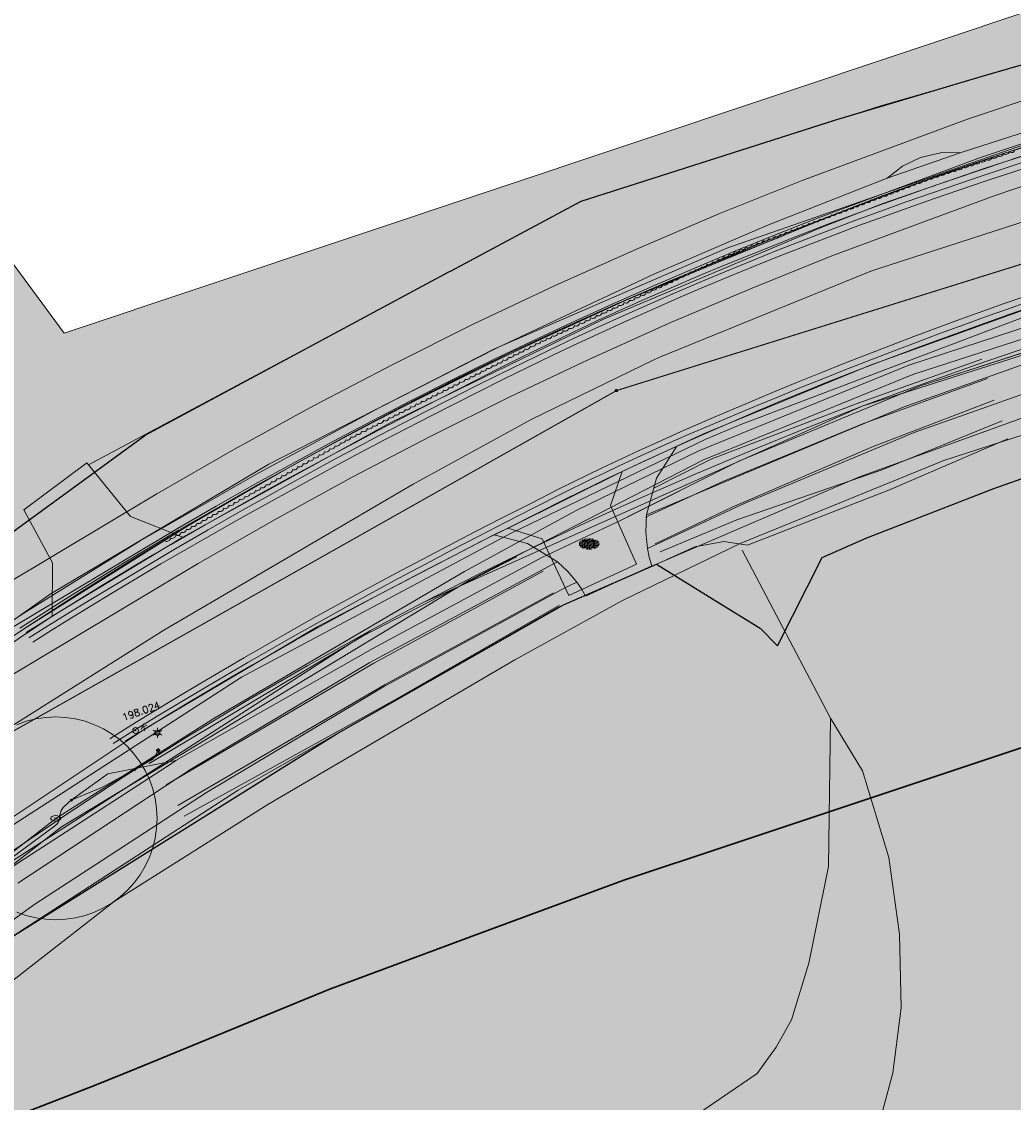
# Model space of a CAD drawing. Header units: metres. Extents: x 190798 to 192239, y 307689 to 310000.
# Tile 26 of 107: x 191159 to 191208, y 309446 to 309499. Entities that reach past the tile are written whole.
import ezdxf
from ezdxf.enums import TextEntityAlignment as Align
from ezdxf.lldxf.tags import DXFTag

# ---------------------------------------------------------------- set-up
doc = ezdxf.new("R2010")
doc.units = ezdxf.units.M
doc.linetypes.add('1-200 DASHDOT', pattern=[2.54, 1.27, -0.635, 0, -0.635])
for name, color, linetype, lineweight in [('B-WE-KL-BUISLEIDING GEVAARLIJKE INHOUD-G', 20, 'Continuous', 30), ('B-WE-KL-DATA-G', 90, 'KL-DATA-N', 5), ('B-WE-KL-ET_LS-G', 190, 'KL-LS-N', 5), ('B-WE-KL-ET_MS-G', 130, 'KL-MS-N', 5), ('B-WE-KL-GAS_HD-G', 30, 'KL-GAS-HD-N', 5), ('B-WE-KL-WATER-G', 170, 'KL-WATER-N', 5), ('PH-BEST-KANTVERHARDING', 253, 'Continuous', 9), ('PH-BEST-RIO-HANDHAVEN', 253, '1-200 DASHDOT', 9), ('PH-INM-HOOGTE-KOLK', 252, 'Continuous', 18), ('PH-INM-KANTLAAG', 252, 'Continuous', 18), ('PH-INM-KOLKEN', 252, 'Continuous', 18), ('PH-INM-KRUIN', 252, 'Continuous', 18), ('PH-INM-LICHTMAST', 252, 'Continuous', 18), ('PH-INM-MOLGOOT', 252, 'Continuous', 18), ('PH-INM-OPRIT', 252, 'Continuous', 18), ('PH-INM-SBS', 252, 'Continuous', 18), ('PH-INM-STRUIK-GRENS', 252, 'Continuous', 18), ('PH-INM-VLAKVERDICHTINGSLIJN', 252, 'Continuous', 18)]:
    doc.layers.add(name, color=color, linetype=linetype, lineweight=lineweight)
doc.layers.add('B-WE-OG-INFO_EIS VOORZORGSMAATREGEL-V', color=7, linetype='Continuous', lineweight=18, true_color=0xfa194b, transparency=0.8)
doc.layers.add('B-WE-OG-INFO_EIS VOORZORGSMAATREGEL_ENEXIS NETBEHEER BV-V', color=7, linetype='Continuous', lineweight=18, true_color=0xfa194b, transparency=0.8)
doc.layers.add('B-WE-OG-INFO_EIS VOORZORGSMAATREGEL_ENEXIS NETBEHEER BV-GV', color=7, linetype='Continuous', lineweight=18, true_color=0xfa194b)
for name, color, linetype in [('PH-BEST-KADASTRALE-GRENS', 150, 'KG-KADASTRAAL-SO'), ('PH-BEST-KL-BUISLEIDING GEVAARLIJKE INHOUD-G1', 30, '1-500 GASUNIE'), ('PH-BEST-KL-LAAGSPANNING-ENEXIS', 12, '1-200 LAAGSPANNING'), ('PH-BEST-KL-RI-VRIJVERVAL_GEMEENTE', 8, '1-200 DASHDOT'), ('PH-BEST-KL-WATER-WML', 12, '1-200 WML')]:
    doc.layers.add(name, color=color, linetype=linetype)
doc.styles.add('NLCS-ISO', font='NLCS-ISO.ttf')
doc.styles.add('ROMANS', font='romans.shx')
doc.styles.get("Standard").update_dxf_attribs({"font": 'arial.ttf'})
doc.linetypes.add('1-200 LAAGSPANNING', pattern='A,1.5,-0.6,["LS",ROMANS,S=0.24,R=0,X=-0.45,Y=-0.12],-0.05', length=2.15)
doc.linetypes.add('1-200 WML', pattern='A,1.5,-0.6,["WML",ROMANS,S=0.24,R=0,X=-0.5,Y=-0.12],-0.3', length=2.4)
doc.linetypes.add('1-500 GASUNIE', pattern='A,3.75,-1.5,["GASUNIE",ROMANS,S=0.6,R=0,X=-1.25,Y=-0.3],-2.75', length=8)
tags = doc.linetypes.add('KG-KADASTRAAL-SO', pattern='A,5.5,-2,["K",Standard,S=1.8,R=0,X=0,Y=-0.9],-2,5.5,-2,[5,NLCS.SHX,S=0.75,R=0,X=0,Y=0],-2', length=19).pattern_tags.tags
tags[6] = DXFTag(74, 10)
tags = doc.linetypes.add('KL-DATA-N', pattern='A,4,-1,[101,NLCS.SHX,S=0.5,R=0,X=0,Y=0],-1,4,-1,["D",Standard,S=1,R=0,X=-0.25,Y=-0.5],-1.5', length=12.5).pattern_tags.tags
tags[18] = DXFTag(74, 10)
tags = doc.linetypes.add('KL-GAS-HD-N', pattern='A,4,-1,[69,NLCS.SHX,S=0.5,R=0,X=0,Y=0],-1,4,-1,["H",Standard,S=1,R=0,X=0,Y=-0.5],-2', length=13).pattern_tags.tags
tags[18] = DXFTag(74, 10)
tags = doc.linetypes.add('KL-LS-N', pattern='A,4,-1,[103,NLCS.SHX,S=0.75,R=0,X=0,Y=0],-1,4,-1,["L",Standard,S=1,R=0,X=0,Y=-0.5],-2', length=13).pattern_tags.tags
tags[18] = DXFTag(74, 10)
tags = doc.linetypes.add('KL-MS-N', pattern='A,4,-1,[103,NLCS.SHX,S=0.75,R=0,X=0,Y=0],-1,4,-1,["M",Standard,S=1,R=0,X=0,Y=-0.5],-2', length=13).pattern_tags.tags
tags[18] = DXFTag(74, 10)
doc.linetypes.add('KL-WATER-N', pattern='A,7,-0.5,[168,NLCS.SHX,S=0.75,R=0,X=0.75,Y=0],-2', length=9.5)

# ---------------------------------------------------------------- blocks, each defined once
blk = doc.blocks.new('Klinkerverharding-SVH-BSS_DIKFORMAAT_ELLEBOOG-SO')
for p, q in [((-0.468, 0.114), (-0.468, -0.062)), ((-0.468, 0.001), (-0.219, 0.001)), ((-0.406, 0.172), (-0.406, 0.001)), ((-0.406, 0.063), (-0.157, 0.063)), ((-0.344, 0.208), (-0.344, 0.063)), ((-0.344, 0.125), (-0.095, 0.125)), ((-0.281, 0.234), (-0.281, 0.125)), ((-0.281, 0.187), (-0.033, 0.187)), ((-0.281, 0.001), (-0.281, -0.21)), ((-0.219, 0.253), (-0.219, 0.187)), ((-0.219, 0.249), (0.03, 0.249)), ((-0.219, 0.063), (-0.219, -0.186)), ((-0.157, 0.266), (-0.157, 0.249)), ((-0.157, 0.125), (-0.157, -0.124)), ((-0.095, 0.187), (-0.095, -0.062)), ((-0.095, 0.001), (0.154, 0.001)), ((-0.033, 0.249), (-0.033, 0.001)), ((-0.033, 0.063), (0.216, 0.063)), ((0.03, 0.279), (0.03, 0.063)), ((0.03, 0.125), (0.278, 0.125)), ((0.092, 0.276), (0.092, 0.125)), ((0.092, 0.187), (0.341, 0.187)), ((0.092, 0.001), (0.092, -0.248)), ((0.154, 0.268), (0.154, 0.187)), ((0.154, 0.249), (0.24, 0.249)), ((0.154, 0.063), (0.154, -0.186)), ((0.216, 0.255), (0.216, 0.249)), ((0.216, 0.125), (0.216, -0.124)), ((0.278, 0.187), (0.278, -0.062)), ((0.278, 0.001), (0.513, 0.001)), ((0.341, 0.213), (0.341, 0.001)), ((0.341, 0.063), (0.504, 0.063)), ((0.403, 0.179), (0.403, 0.063)), ((0.403, 0.125), (0.466, 0.125)), ((0.465, 0.126), (0.465, 0.125)), ((0.465, 0.001), (0.465, -0.102)), ((-0.487, -0.062), (-0.281, -0.062)), ((-0.436, -0.124), (-0.344, -0.124)), ((-0.406, -0.124), (-0.406, -0.148)), ((-0.344, -0.062), (-0.344, -0.184)), ((-0.281, -0.186), (-0.033, -0.186)), ((-0.219, -0.124), (0.03, -0.124)), ((-0.157, -0.062), (0.092, -0.062)), ((-0.12, -0.248), (-0.095, -0.248)), ((-0.095, -0.186), (-0.095, -0.251)), ((-0.033, -0.124), (-0.033, -0.255)), ((0.03, -0.062), (0.03, -0.256)), ((0.03, -0.248), (0.127, -0.248)), ((0.092, -0.186), (0.341, -0.186)), ((0.154, -0.124), (0.403, -0.124)), ((0.216, -0.062), (0.465, -0.062)), ((0.278, -0.186), (0.278, -0.214)), ((0.341, -0.124), (0.341, -0.189)), ((0.403, -0.062), (0.403, -0.155))]:
    blk.add_line(p, q)
blk = doc.blocks.new('Lichtmast-B-SIE-WEG_LICHTMAST-SO')
for p, q in [((-0.22, 0.12), (-0.43, 0.25)), ((-0.23, 0.1), (0.23, 0.1)), ((0, 0.25), (0, 0.5)), ((0.22, 0.12), (0.43, 0.25)), ((-0.22, -0.12), (-0.43, -0.25)), ((-0.23, -0.1), (0.23, -0.1)), ((0, -0.25), (0, -0.5)), ((0.22, -0.12), (0.43, -0.25))]:
    blk.add_line(p, q)
blk.add_circle((0, 0), 0.25)
blk = doc.blocks.new('*U40')
blk.add_circle((0, 0), 0.142)
at = {"ltscale": 0.05, "style": 'ROMANS'}
blk.add_text('K', height=0.3, dxfattribs=at).set_placement((0.18, 0.152))
blk = doc.blocks.new('SKL-WTB_HULP_OVERIG-SO')
at = {"color": 0, "linetype": 'ByBlock', "lineweight": 18}
for points in [[(-0.14, 0.14), (0.14, -0.14)], [(0.14, 0.14), (-0.14, -0.14)]]:
    blk.add_lwpolyline(points, dxfattribs=at)
at = {"color": 0, "linetype": 'ByBlock', "lineweight": 18, "style": 'NLCS-ISO', "flags": 1}
for tag, p in [('TYPE', (1.5, 0)), ('OMSCHRIJVING', (1.5, -3)), ('LABEL', (1.5, -1.5))]:
    blk.add_attdef(tag, p, '', height=1, dxfattribs=at)
blk = doc.blocks.new('SRI-HULP_MANGAT-SO')
at = {"linetype": 'ByBlock', "lineweight": 18}
h = blk.add_hatch(color=0, dxfattribs=at)
h.dxf.hatch_style = 1
edge = h.paths.add_edge_path()
edge.add_arc((0.38, 0), 0.0646, -90, 90, ccw=False)
edge.add_line((0.38, -0.06), (-0.38, -0.06))
edge.add_arc((-0.38, 0), 0.0646, 90, 270, ccw=False)
edge.add_line((-0.38, 0.06), (0.38, 0.06))
at = {"color": 0, "linetype": 'ByBlock', "lineweight": 18}
blk.add_lwpolyline([(0.38, 0.06, -1), (0.38, -0.06), (-0.38, -0.06, -1), (-0.38, 0.06)], format="xyb", close=True, dxfattribs=at)
blk.add_ellipse((0, 0), major_axis=(-0.75, 0), ratio=0.666667, dxfattribs=at)
at = {"color": 0, "linetype": 'ByBlock', "lineweight": 18, "style": 'NLCS-ISO', "flags": 1}
for tag, p in [('TYPE', (1.75, 0)), ('OMSCHRIJVING', (1.75, -3)), ('LABEL', (1.75, -1.5))]:
    blk.add_attdef(tag, p, '', height=1, dxfattribs=at)
blk = doc.blocks.new('SKL-WTB_HULP_MOF-SO')
at = {"linetype": 'ByBlock', "lineweight": 18}
h = blk.add_hatch(color=0, dxfattribs=at)
h.dxf.hatch_style = 1
h.paths.add_polyline_path([(-0.5625, 0, 1), (0.5625, 0, 1)])
at = {"color": 0, "linetype": 'ByBlock', "lineweight": 18}
blk.add_circle((0, 0), 0.5625, dxfattribs=at)
at = {"color": 0, "linetype": 'ByBlock', "lineweight": 18, "style": 'NLCS-ISO', "flags": 1}
for tag, p in [('TYPE', (1.5, 0)), ('OMSCHRIJVING', (1.5, -3)), ('LABEL', (1.5, -1.5))]:
    blk.add_attdef(tag, p, '', height=1, dxfattribs=at)
blk = doc.blocks.new('SIE-MEUBILAIR_PAAL_LICHTMAST-SO')
for points in [[(-0.62, 0), (-1, 0)], [(-0.71, 0.71), (-0.44, 0.44)], [(0, 1), (0, 0.62)], [(0.44, 0.44), (0.71, 0.71)], [(1, 0), (0.62, 0)], [(-0.71, -0.71), (-0.44, -0.44)], [(0, -0.62), (0, -1)], [(0.44, -0.44), (0.71, -0.71)]]:
    blk.add_lwpolyline(points)
blk.add_circle((0, 0), 0.5)
blk = doc.blocks.new('SKL-WATER_BRANDKRAAN_BRANDPUT-SO')
at = {"color": 0, "linetype": 'ByBlock', "lineweight": 18}
blk.add_ellipse((0, 0), major_axis=(2.5, 0), ratio=0.54, dxfattribs=at)
at = {"color": 0, "linetype": 'ByBlock', "lineweight": 18, "style": 'NLCS-ISO'}
blk.add_text('bk', height=1.5, dxfattribs=at).set_placement((0.16, 0), align=Align.MIDDLE_CENTER)

msp = doc.modelspace()

# ---------------------------------------------------------------- hatches: boundary and pattern name
at = {"layer": 'B-WE-OG-INFO_EIS VOORZORGSMAATREGEL-V'}
for points in [[(191152.667, 309463.71), (191152.915, 309463.755), (191153.157, 309463.831), (191153.388, 309463.938), (191157.648, 309466.816), (191167.595, 309472.759), (191171.367, 309474.925), (191175.181, 309477.016), (191179.032, 309479.03), (191182.921, 309480.966), (191186.848, 309482.825), (191190.814, 309484.607), (191194.814, 309486.31), (191198.836, 309487.929), (191206.822, 309490.886), (191210.026, 309491.967), (191213.265, 309493), (191216.513, 309493.976), (191219.782, 309494.899), (191223.063, 309495.767), (191226.363, 309496.58), (191229.669, 309497.337), (191232.989, 309498.039), (191252.317, 309501.771), (191252.63, 309501.852), (191252.865, 309501.949), (191253.085, 309502.074), (191253.286, 309502.225), (191253.468, 309502.402), (191253.625, 309502.599), (191253.757, 309502.816), (191253.86, 309503.046), (191253.933, 309503.289), (191253.975, 309503.537), (191253.986, 309503.79), (191253.964, 309504.043), (191253.91, 309504.29), (191253.827, 309504.527), (191253.713, 309504.753), (191253.572, 309504.964), (191253.406, 309505.154), (191253.217, 309505.321), (191253.007, 309505.465), (191252.783, 309505.579), (191252.545, 309505.665), (191252.298, 309505.72), (191252.045, 309505.744), (191251.792, 309505.736), (191232.216, 309501.964), (191228.794, 309501.24), (191225.419, 309500.468), (191222.09, 309499.647), (191218.743, 309498.762), (191215.411, 309497.821), (191212.095, 309496.825), (191208.796, 309495.774), (191205.516, 309494.667), (191197.369, 309491.65), (191193.264, 309489.997), (191189.193, 309488.264), (191185.192, 309486.466), (191181.157, 309484.556), (191177.195, 309482.583), (191173.274, 309480.533), (191169.393, 309478.405), (191165.56, 309476.203), (191155.549, 309470.222), (191153.384, 309468.769), (191151.307, 309467.347), (191151.108, 309467.191), (191150.931, 309467.013), (191150.776, 309466.811), (191150.649, 309466.593), (191150.55, 309466.36), (191150.482, 309466.118), (191150.444, 309465.866), (191150.439, 309465.614), (191150.465, 309465.363), (191150.523, 309465.116), (191150.611, 309464.88), (191150.73, 309464.656), (191150.874, 309464.449), (191151.044, 309464.262), (191151.237, 309464.097), (191151.449, 309463.958), (191151.675, 309463.848), (191151.914, 309463.767), (191152.162, 309463.716), (191152.415, 309463.697)], [(191142.71, 309439.246), (191138.15, 309448.482), (191147.245, 309456.153), (191157.504, 309464.146), (191157.905, 309464.428), (191165.898, 309469.473), (191178.198, 309476.684), (191184.038, 309479.88), (191190.091, 309482.821), (191190.39, 309482.954), (191200.743, 309487.172), (191201.089, 309487.299), (191218.899, 309493.063), (191226.172, 309495.038), (191226.545, 309495.124), (191259.016, 309501.292), (191259.538, 309501.363), (191260.17, 309501.375), (191260.797, 309501.308), (191261.413, 309501.161), (191262.005, 309500.938), (191262.562, 309500.643), (191263.079, 309500.279), (191263.546, 309499.853), (191263.957, 309499.37), (191264.302, 309498.84), (191264.577, 309498.273), (191264.779, 309497.672), (191264.903, 309497.054), (191264.949, 309496.423), (191264.914, 309495.792), (191264.8, 309495.169), (191264.609, 309494.567), (191264.343, 309493.993), (191264.006, 309493.458), (191263.605, 309492.97), (191263.147, 309492.536), (191262.635, 309492.163), (191262.083, 309491.858), (191261.495, 309491.625), (191260.882, 309491.468), (191228.599, 309485.335), (191221.862, 309483.511), (191204.344, 309477.842), (191194.314, 309473.755), (191188.518, 309470.94), (191183.197, 309468.023), (191171.029, 309460.889), (191163.453, 309456.105), (191153.618, 309448.446)], [(191165.576, 309460.201), (191165.552, 309460.691), (191165.48, 309461.176), (191165.361, 309461.652), (191165.195, 309462.114), (191164.986, 309462.558), (191164.733, 309462.979), (191164.441, 309463.373), (191164.112, 309463.737), (191163.748, 309464.066), (191163.354, 309464.358), (191162.933, 309464.611), (191162.489, 309464.82), (191162.027, 309464.986), (191161.551, 309465.105), (191161.066, 309465.177), (191160.576, 309465.201), (191160.086, 309465.177), (191159.601, 309465.105), (191159.125, 309464.986), (191158.663, 309464.82), (191158.219, 309464.611), (191157.798, 309464.358), (191157.404, 309464.066), (191157.04, 309463.737), (191156.711, 309463.373), (191156.419, 309462.979), (191156.166, 309462.558), (191155.957, 309462.114), (191155.791, 309461.652), (191155.672, 309461.176), (191155.6, 309460.691), (191155.576, 309460.201), (191155.6, 309459.711), (191155.672, 309459.226), (191155.791, 309458.75), (191155.957, 309458.288), (191156.166, 309457.844), (191156.419, 309457.423), (191156.711, 309457.029), (191157.04, 309456.665), (191157.404, 309456.336), (191157.798, 309456.044), (191158.219, 309455.791), (191158.663, 309455.582), (191159.125, 309455.416), (191159.601, 309455.297), (191160.086, 309455.225), (191160.576, 309455.201), (191161.066, 309455.225), (191161.551, 309455.297), (191162.027, 309455.416), (191162.489, 309455.582), (191162.933, 309455.791), (191163.354, 309456.044), (191163.748, 309456.336), (191164.112, 309456.665), (191164.441, 309457.029), (191164.733, 309457.423), (191164.986, 309457.844), (191165.195, 309458.288), (191165.361, 309458.75), (191165.48, 309459.226), (191165.552, 309459.711)]]:
    msp.add_hatch(color=256, dxfattribs=at).paths.add_polyline_path(points)
at = {"layer": 'B-WE-OG-INFO_EIS VOORZORGSMAATREGEL_ENEXIS NETBEHEER BV-V'}
msp.add_hatch(color=256, dxfattribs=at).paths.add_polyline_path([(191175.538, 309414.261), (191145.024, 309434.561), (191100.049, 309525.636), (191104.155, 309527.635), (191115.358, 309526.7), (191129.667, 309520.958), (191140.014, 309512.607), (191160.996, 309484.121), (191286.375, 309526.029), (191474.941, 309572.474), (191529.243, 309514.435), (191304.975, 309458.542)])

# ---------------------------------------------------------------- linework, layer by layer
at = {"layer": 'B-WE-KL-BUISLEIDING GEVAARLIJKE INHOUD-G', "ltscale": 0.2, "flags": 128}
msp.add_lwpolyline([(191156.424, 309444.676), (191162.493, 309447.026), (191164.641, 309447.909), (191168.241, 309449.388), (191174.033, 309451.769), (191181.418, 309454.505), (191188.57, 309457.155), (191193.715, 309458.865), (191207.032, 309463.293), (191220.044, 309467.618), (191233.064, 309471.947), (191245.941, 309476.228), (191259.12, 309480.609), (191266.669, 309483.119), (191271.999, 309484.843)], dxfattribs=at)
at = {"layer": 'B-WE-KL-DATA-G', "ltscale": 0.2}
for points in [[(191140.658, 309443.403), (191150.775, 309451.935), (191160.854, 309459.786), (191180.974, 309471.937), (191192.497, 309477.875), (191202.818, 309482.079), (191220.593, 309487.83), (191227.609, 309489.729), (191258.349, 309495.594), (191304.047, 309503.494), (191335.552, 309509.876), (191335.67, 309509.798)], [(191275.812, 309508.637), (191267.056, 309507.455), (191258.666, 309505.828), (191249.361, 309503.556), (191236.379, 309501.066), (191224.648, 309498.471), (191219.272, 309497.14), (191214.234, 309495.787), (191209.54, 309494.416), (191205.197, 309493.029), (191204.18, 309493.005), (191203.205, 309492.776), (191202.317, 309492.352), (191201.557, 309491.754), (191195.708, 309489.456), (191190.054, 309487.021), (191182.372, 309483.409), (191176.515, 309480.432), (191170.584, 309477.231), (191164.745, 309473.879), (191159.001, 309470.322), (191153.295, 309466.524)], [(191263.053, 309505.994), (191255.654, 309504.696), (191251.599, 309503.985), (191233.342, 309500.416), (191231.521, 309500), (191212.376, 309494.834), (191193.649, 309488.316), (191182.195, 309483.348), (191171.081, 309477.662), (191160.35, 309471.281), (191147.884, 309462.482), (191135.856, 309453.091)], [(191258.666, 309505.828), (191249.361, 309503.556), (191236.379, 309501.066), (191224.648, 309498.471), (191219.272, 309497.14), (191214.234, 309495.787), (191209.54, 309494.416), (191205.197, 309493.029)], [(191153.686, 309465.958), (191159.031, 309469.568), (191167.035, 309474.583), (191172.358, 309477.658), (191177.667, 309480.515), (191182.959, 309483.153), (191188.23, 309485.57), (191198.599, 309489.829), (191202.679, 309491.388), (191207.142, 309492.926), (191213.691, 309494.947), (191219.048, 309496.439), (191226.785, 309498.397), (191233.031, 309499.841), (191241.949, 309501.733), (191249.077, 309503.128), (191260.901, 309505.291)], [(191156.359, 309467.789), (191159.031, 309469.568), (191161.701, 309471.293), (191164.369, 309472.965), (191167.035, 309474.583), (191169.698, 309476.148), (191172.358, 309477.658), (191175.014, 309479.114), (191177.667, 309480.515), (191180.315, 309481.861), (191182.959, 309483.153), (191185.597, 309484.389), (191188.23, 309485.57), (191190.858, 309486.696), (191193.479, 309487.766), (191196.094, 309488.78), (191197.325, 309489.306), (191198.599, 309489.829), (191199.916, 309490.351), (191201.276, 309490.87), (191202.679, 309491.388), (191204.124, 309491.903), (191205.612, 309492.415), (191207.142, 309492.926), (191208.716, 309493.435)], [(191239.082, 309492.996), (191237.888, 309492.795), (191226.34, 309490.376), (191214.999, 309487.123), (191209.281, 309485.294), (191194.338, 309479.625), (191192.624, 309478.887), (191182.998, 309474.242), (191169.739, 309467.167), (191157.112, 309459.019), (191155.29, 309457.656), (191144.965, 309449.409), (191139.893, 309444.927)], [(191205.197, 309493.029), (191204.18, 309493.005), (191203.205, 309492.776), (191202.317, 309492.352), (191201.557, 309491.754)], [(191201.557, 309491.754), (191205.197, 309493.029)], [(191153.295, 309466.524), (191159.001, 309470.322), (191164.745, 309473.879), (191170.584, 309477.231), (191176.515, 309480.432), (191182.372, 309483.409), (191190.054, 309487.021), (191195.708, 309489.456), (191201.557, 309491.754)]]:
    msp.add_lwpolyline(points, dxfattribs=at)
at = {"layer": 'B-WE-KL-ET_LS-G', "ltscale": 0.2}
for points in [[(191161.344, 309461.1), (191163.142, 309462.403), (191166.491, 309463.052), (191176.205, 309468.576), (191184.53, 309473.061), (191188.443, 309474.907), (191194.239, 309477.812), (191203.2, 309481.531), (191210.681, 309483.946), (191214.692, 309485.21), (191227.613, 309488.823), (191239.333, 309491.279), (191261.123, 309495.314), (191274.161, 309497.964), (191274.662, 309498.217), (191276.25, 309499.984)], [(191140.558, 309443.605), (191140.986, 309443.972), (191149.579, 309451.163), (191158.486, 309457.852), (191166.31, 309462.93), (191166.491, 309463.052), (191176.205, 309468.576), (191184.53, 309473.061), (191188.443, 309474.907), (191194.239, 309477.812), (191203.2, 309481.531), (191210.681, 309483.946), (191214.692, 309485.21), (191227.613, 309488.823), (191239.333, 309491.279), (191261.123, 309495.314), (191274.161, 309497.964)], [(191189.061, 309475.217), (191194.239, 309477.812), (191203.2, 309481.531), (191210.145, 309483.773)], [(191184.53, 309473.061), (191188.443, 309474.907), (191189.061, 309475.217)], [(191184.53, 309473.061), (191188.443, 309474.907), (191189.061, 309475.217)], [(191184.53, 309473.061), (191188.443, 309474.907), (191189.061, 309475.217)], [(191184.53, 309473.061), (191188.443, 309474.907), (191189.061, 309475.217)], [(191166.491, 309463.052), (191176.205, 309468.576), (191184.53, 309473.061)], [(191164.45, 309462.6), (191165.373, 309463.121), (191165.627, 309463.548)], [(191140.558, 309443.605), (191140.986, 309443.972), (191149.579, 309451.163), (191158.486, 309457.852), (191166.31, 309462.93), (191166.491, 309463.052)], [(191161.344, 309461.1), (191163.142, 309462.403), (191166.491, 309463.052)], [(191161.344, 309461.1), (191162.875, 309461.741), (191164.45, 309462.6)], [(191140.312, 309444.104), (191150.882, 309452.718), (191160.517, 309459.816), (191160.641, 309459.935), (191160.726, 309460.061), (191160.763, 309460.21), (191160.77, 309460.277), (191160.806, 309460.493), (191160.904, 309460.681), (191160.951, 309460.732), (191161.205, 309460.976), (191161.344, 309461.1)], [(191140.312, 309444.104), (191150.882, 309452.718), (191160.517, 309459.816), (191160.641, 309459.935), (191160.726, 309460.061), (191160.763, 309460.21), (191160.77, 309460.277), (191160.806, 309460.493), (191160.843, 309460.594), (191160.904, 309460.681), (191160.951, 309460.732), (191161.205, 309460.976), (191161.344, 309461.1)]]:
    msp.add_lwpolyline(points, dxfattribs=at)
at = {"layer": 'B-WE-KL-ET_MS-G', "ltscale": 0.2}
for points in [[(191158.811, 309469.57), (191161.395, 309471.219), (191164.004, 309472.83), (191166.636, 309474.402), (191168.576, 309475.531), (191170.528, 309476.639), (191172.491, 309477.728), (191174.465, 309478.795), (191176.451, 309479.843), (191178.447, 309480.869), (191180.453, 309481.875), (191182.47, 309482.86), (191184.497, 309483.824), (191186.534, 309484.767), (191188.581, 309485.689), (191190.637, 309486.59), (191192.702, 309487.469), (191194.776, 309488.327), (191196.859, 309489.163), (191198.951, 309489.977), (191201.051, 309490.77), (191203.159, 309491.541), (191205.275, 309492.29), (191207.399, 309493.017), (191209.53, 309493.722)], [(191158.811, 309469.57), (191161.395, 309471.219), (191164.004, 309472.83), (191166.636, 309474.402), (191168.576, 309475.531), (191170.528, 309476.639), (191172.491, 309477.728), (191174.465, 309478.795), (191176.451, 309479.843), (191178.447, 309480.869), (191180.453, 309481.875), (191182.47, 309482.86), (191184.497, 309483.824), (191186.534, 309484.767), (191188.581, 309485.689), (191190.637, 309486.59), (191192.702, 309487.469), (191194.776, 309488.327), (191196.859, 309489.163), (191198.951, 309489.977), (191201.051, 309490.77), (191203.159, 309491.541), (191205.275, 309492.29), (191207.399, 309493.017), (191209.53, 309493.722)], [(191140.446, 309443.831), (191152.256, 309454.128), (191176.094, 309469.463), (191177.401, 309470.169), (191178.714, 309470.865), (191200.329, 309480.513), (191222.882, 309487.702)], [(191158.002, 309458.284), (191160.931, 309460.283), (191163.896, 309462.229), (191166.896, 309464.12), (191169.929, 309465.957), (191172.996, 309467.738), (191176.094, 309469.463), (191177.401, 309470.169), (191178.714, 309470.865), (191181.355, 309472.202), (191184.015, 309473.501), (191186.693, 309474.764), (191189.388, 309475.989), (191192.099, 309477.177), (191194.827, 309478.327), (191197.571, 309479.439), (191200.329, 309480.513), (191203.103, 309481.548), (191205.89, 309482.545), (191208.692, 309483.502)]]:
    msp.add_lwpolyline(points, dxfattribs=at)
at = {"layer": 'B-WE-KL-GAS_HD-G', "ltscale": 0.2}
msp.add_lwpolyline([(191156.575, 309468.505), (191166.586, 309474.486), (191168.482, 309475.588), (191170.389, 309476.67), (191172.307, 309477.734), (191174.235, 309478.779), (191176.173, 309479.804), (191178.122, 309480.811), (191180.08, 309481.798), (191182.048, 309482.765), (191184.025, 309483.713), (191186.012, 309484.642), (191188.008, 309485.55), (191190.012, 309486.439), (191192.026, 309487.308), (191194.047, 309488.157), (191196.078, 309488.986), (191198.116, 309489.795), (191206.155, 309492.772), (191209.404, 309493.868)], dxfattribs=at)
at = {"layer": 'B-WE-KL-WATER-G', "ltscale": 0.2}
msp.add_lwpolyline([(191140.43, 309443.864), (191150.468, 309452.33), (191153.426, 309454.633), (191155.053, 309455.9), (191159.541, 309459.394), (191160.576, 309460.201), (191168.427, 309465.16), (191180.727, 309472.371), (191186.223, 309475.383), (191192.276, 309478.324), (191202.629, 309482.542), (191212.164, 309485.661), (191220.439, 309488.306), (191227.478, 309490.212), (191255.8, 309495.616), (191259.163, 309496.23), (191259.949, 309496.38)], dxfattribs=at)
at = {"layer": 'B-WE-OG-INFO_EIS VOORZORGSMAATREGEL_ENEXIS NETBEHEER BV-GV', "flags": 128}
msp.add_lwpolyline([(191175.538, 309414.261), (191145.024, 309434.561), (191100.049, 309525.636), (191104.155, 309527.635), (191115.358, 309526.7), (191129.667, 309520.958), (191140.014, 309512.607), (191160.996, 309484.121), (191286.375, 309526.029), (191474.941, 309572.474), (191529.243, 309514.435), (191304.975, 309458.542)], close=True, dxfattribs=at)
at = {"layer": 'B-WE-OG-INFO_EIS VOORZORGSMAATREGEL_ENEXIS NETBEHEER BV-GV'}
for points in [[(191208.796, 309495.774), (191205.516, 309494.667), (191197.369, 309491.65), (191193.264, 309489.997), (191189.193, 309488.264), (191185.192, 309486.466), (191181.157, 309484.556), (191177.195, 309482.583), (191173.274, 309480.533), (191169.393, 309478.405), (191165.56, 309476.203), (191155.549, 309470.222)], [(191157.905, 309464.428), (191165.898, 309469.473), (191178.198, 309476.684), (191184.038, 309479.88), (191190.091, 309482.821), (191190.39, 309482.954), (191200.743, 309487.172), (191201.089, 309487.299), (191218.899, 309493.063)], [(191157.648, 309466.816), (191167.595, 309472.759), (191171.367, 309474.925), (191175.181, 309477.016), (191179.032, 309479.03), (191182.921, 309480.966), (191186.848, 309482.825), (191190.814, 309484.607), (191194.814, 309486.31), (191198.836, 309487.929), (191206.822, 309490.886), (191210.026, 309491.967)], [(191221.862, 309483.511), (191204.344, 309477.842), (191194.314, 309473.755), (191188.518, 309470.94), (191183.197, 309468.023), (191171.029, 309460.889), (191163.453, 309456.105), (191153.618, 309448.446)], [(191158.663, 309455.582), (191159.125, 309455.416), (191159.601, 309455.297), (191160.086, 309455.225), (191160.576, 309455.201), (191161.066, 309455.225), (191161.551, 309455.297), (191162.027, 309455.416), (191162.489, 309455.582), (191162.933, 309455.791), (191163.354, 309456.044), (191163.748, 309456.336), (191164.112, 309456.665), (191164.441, 309457.029), (191164.733, 309457.423), (191164.986, 309457.844), (191165.195, 309458.288), (191165.361, 309458.75), (191165.48, 309459.226), (191165.552, 309459.711), (191165.576, 309460.201), (191165.552, 309460.691), (191165.48, 309461.176), (191165.361, 309461.652), (191165.195, 309462.114), (191164.986, 309462.558), (191164.733, 309462.979), (191164.441, 309463.373), (191164.112, 309463.737), (191163.748, 309464.066), (191163.354, 309464.358), (191162.933, 309464.611), (191162.489, 309464.82), (191162.027, 309464.986), (191161.551, 309465.105), (191161.066, 309465.177), (191160.576, 309465.201), (191160.086, 309465.177), (191159.601, 309465.105), (191159.125, 309464.986), (191158.663, 309464.82)]]:
    msp.add_lwpolyline(points, dxfattribs=at)
at = {"layer": 'PH-BEST-KADASTRALE-GRENS', "ltscale": 0.2, "flags": 128}
for points in [[(191217.367, 309500), (191206.168, 309496.756), (191199.057, 309494.634), (191186.456, 309490.611), (191180.048, 309487.181), (191179.932, 309487.121), (191164.964, 309479.076)], [(191141.766, 309459.731), (191157.484, 309473.621), (191164.964, 309479.076)], [(191198.346, 309473.055), (191200.556, 309474.038), (191206.808, 309476.467), (191211.964, 309478.289), (191213.475, 309478.776)], [(191146.726, 309445.394), (191158.411, 309454.356), (191174.402, 309464.354), (191185.6, 309470.73), (191190.188, 309472.739), (191193.298, 309470.809), (191195.304, 309469.583), (191196.147, 309468.705), (191198.346, 309473.055)]]:
    msp.add_lwpolyline(points, dxfattribs=at)
at = {"layer": 'PH-BEST-KANTVERHARDING', "color": 8}
for p, q in [((191201.346, 309490.514), (191206.341, 309492.235)), ((191198.297, 309489.332), (191201.346, 309490.514)), ((191192.504, 309479.163), (191191.195, 309478.554)), ((191191.195, 309478.554), (191188.555, 309477.327)), ((191188.555, 309477.327), (191182.868, 309474.513)), ((191193.861, 309476.916), (191189.699, 309475.159)), ((191194.507, 309475.729), (191189.747, 309473.502)), ((191160.405, 309470.172), (191166.843, 309474.06)), ((191198.76, 309465.149), (191194.401, 309473.425)), ((191185.078, 309472.739), (191185.302, 309472.852)), ((191185.302, 309472.852), (191185.303, 309472.853)), ((191186.694, 309471.159), (191189.95, 309472.654)), ((191186.256, 309471.844), (191185.638, 309471.548))]:
    msp.add_line(p, q, dxfattribs=at)
for points in [[(191214.82, 309565.163), (191216.14, 309562.031), (191216.8, 309562.121), (191218.989, 309562.3), (191224.071, 309560.249), (191229.411, 309555.06), (191237.241, 309545.529), (191245.209, 309533.55), (191256.819, 309515.45), (191258.509, 309511.38), (191258.731, 309508.541), (191240.621, 309505.89), (191222.2, 309501.4), (191201.241, 309495.329), (191186.46, 309490.611), (191162.191, 309477.63)], [(191206.341, 309492.235), (191214.891, 309494.991), (191223.555, 309497.368), (191232.314, 309499.363)], [(191190.19, 309472.739), (191200.199, 309477.03), (191211.819, 309481.24), (191215.631, 309482.481), (191223.239, 309484.67), (191237.27, 309487.769), (191266.59, 309493.26), (191289.1, 309497.67), (191290.281, 309497.76), (191291.149, 309497.42), (191292.264, 309496.667)], [(191166.843, 309474.06), (191177.054, 309479.702), (191187.548, 309484.798), (191198.297, 309489.332)], [(191209.186, 309485.58), (191200.774, 309482.556), (191192.504, 309479.163)], [(191211.017, 309483.557), (191202.349, 309480.469), (191193.861, 309476.916)], [(191211.448, 309482.241), (191202.889, 309479.215), (191194.507, 309475.729)], [(191191.195, 309478.554), (191190.184, 309476.972), (191189.699, 309475.159)], [(191162.191, 309477.63), (191162.112, 309477.726), (191159.005, 309475.404), (191160.421, 309472.802), (191160.405, 309470.172)], [(191162.191, 309477.63), (191164.27, 309475.088), (191166.843, 309474.06)], [(191189.699, 309475.159), (191189.667, 309474.326), (191189.747, 309473.502)], [(191182.167, 309474.174), (191173.494, 309469.66), (191165.076, 309464.685), (191156.939, 309459.265)], [(191182.868, 309474.513), (191182.518, 309474.344), (191182.167, 309474.174)], [(191185.302, 309472.852), (191183.833, 309473.746), (191182.167, 309474.174)], [(191189.747, 309473.502), (191189.833, 309473.075), (191189.95, 309472.654)], [(191185.078, 309472.739), (191176.059, 309467.887), (191167.265, 309462.637), (191158.714, 309457)], [(191186.256, 309471.844), (191185.809, 309472.376), (191185.302, 309472.852)], [(191185.638, 309471.548), (191176.726, 309466.683), (191168.01, 309461.477), (191159.501, 309455.937)], [(191186.694, 309471.159), (191186.487, 309471.509), (191186.256, 309471.844)], [(191130.26, 309431.251), (191145.069, 309444.129), (191158.41, 309454.361), (191169.57, 309461.59), (191185.339, 309470.61)], [(191150.587, 309463.462), (191155.46, 309466.87), (191160.405, 309470.172)], [(191198.76, 309465.149), (191198.671, 309457.83), (191197.699, 309453.06), (191196.841, 309450.27), (191196.079, 309448.93), (191195.151, 309447.631), (191182.239, 309438.82), (191177.979, 309436.42), (191170.819, 309427.73), (191173.02, 309421.96), (191173.929, 309415.92), (191172.779, 309409.61), (191170.53, 309403.361), (191162, 309383.449), (191152.121, 309360.491), (191143.91, 309347.32), (191136.19, 309338.25), (191128.519, 309334.231)], [(191187.581, 309400.16), (191189.551, 309408.711), (191192.68, 309423.41), (191194.811, 309430.71), (191198.14, 309438.13), (191199.84, 309440.96), (191200.93, 309444.29), (191201.829, 309447.65), (191202.241, 309450.87), (191202.169, 309454.501), (191201.629, 309458.27), (191200.339, 309462.54), (191198.76, 309465.149)], [(191159.501, 309455.937), (191153.438, 309451.538), (191147.573, 309446.877)]]:
    msp.add_lwpolyline(points, dxfattribs=at)
at = {"layer": 'PH-BEST-RIO-HANDHAVEN', "const_width": 0.05}
for points in [[(191236.663, 309496.417), (191188.216, 309481.29)], [(191138.189, 309453.042), (191188.216, 309481.29)]]:
    msp.add_lwpolyline(points, dxfattribs=at)
at = {"layer": 'PH-INM-HOOGTE-KOLK'}
msp.add_point((191164.516, 309464.533), dxfattribs=at)
at = {"layer": 'PH-INM-KANTLAAG'}
for points in [[(191208.846, 309492.42), (191206.341, 309491.588), (191205.09, 309491.166), (191203.841, 309490.737), (191202.595, 309490.302), (191201.352, 309489.858), (191200.113, 309489.405), (191198.877, 309488.941), (191197.595, 309488.448), (191196.317, 309487.945), (191195.043, 309487.433), (191193.772, 309486.911), (191192.505, 309486.381), (191191.242, 309485.84), (191189.983, 309485.291), (191188.729, 309484.732), (191187.505, 309484.174), (191186.286, 309483.606), (191185.071, 309483.029), (191183.86, 309482.443), (191182.653, 309481.849), (191181.449, 309481.249), (191180.248, 309480.643), (191179.049, 309480.032), (191177.898, 309479.439), (191176.751, 309478.84), (191175.606, 309478.235), (191174.465, 309477.625), (191173.327, 309477.009), (191172.191, 309476.387), (191171.059, 309475.76), (191169.929, 309475.128), (191168.257, 309474.182), (191166.592, 309473.224), (191165.762, 309472.741), (191164.934, 309472.254), (191164.109, 309471.763), (191163.286, 309471.268), (191162.323, 309470.682), (191161.362, 309470.09), (191160.405, 309469.494), (191159.451, 309468.892)], [(191163.238, 309464.123), (191164.335, 309464.806), (191165.436, 309465.483), (191166.54, 309466.154), (191167.649, 309466.819), (191168.76, 309467.478), (191169.876, 309468.131), (191170.995, 309468.777), (191172.117, 309469.418), (191173.411, 309470.145), (191174.71, 309470.864), (191176.013, 309471.573), (191177.321, 309472.275), (191178.633, 309472.969), (191179.949, 309473.657), (191181.267, 309474.339), (191182.588, 309475.016), (191183.99, 309475.73), (191185.395, 309476.438), (191186.805, 309477.135), (191187.513, 309477.478), (191188.223, 309477.817), (191189.325, 309478.332), (191190.432, 309478.836), (191191.543, 309479.332), (191192.658, 309479.819), (191193.775, 309480.299), (191194.896, 309480.773), (191196.019, 309481.241), (191197.144, 309481.704), (191198.283, 309482.167), (191199.424, 309482.624), (191200.568, 309483.074), (191201.714, 309483.518), (191202.863, 309483.956), (191204.014, 309484.386), (191205.168, 309484.809), (191206.325, 309485.225), (191207.329, 309485.578), (191208.335, 309485.926)], [(191206.492, 309481.885), (191200.391, 309479.672), (191193.449, 309476.806), (191189.65, 309475.042)], [(191206.823, 309480.809), (191200.86, 309478.53), (191193.915, 309475.542), (191190.129, 309473.733)], [(191184.599, 309472.384), (191176.251, 309467.858), (191166.016, 309461.859)], [(191185.111, 309471.327), (191176.821, 309466.806), (191166.602, 309460.839)]]:
    msp.add_lwpolyline(points, dxfattribs=at)
at = {"layer": 'PH-INM-KRUIN'}
msp.add_lwpolyline([(191206.227, 309482.835), (191200.027, 309480.631), (191192.912, 309477.924), (191190.062, 309476.486)], dxfattribs=at)
at = {"layer": 'PH-INM-MOLGOOT'}
for points in [[(191208.656, 309493.002), (191207.396, 309492.584), (191206.138, 309492.162), (191204.881, 309491.735), (191203.627, 309491.301), (191202.375, 309490.86), (191201.126, 309490.411), (191199.88, 309489.953), (191198.638, 309489.486), (191197.36, 309488.995), (191196.084, 309488.496), (191194.812, 309487.988), (191193.543, 309487.472), (191192.278, 309486.946), (191191.018, 309486.41), (191189.762, 309485.863), (191188.512, 309485.305), (191187.277, 309484.738), (191186.047, 309484.157), (191184.824, 309483.566), (191183.604, 309482.964), (191182.388, 309482.356), (191181.175, 309481.741), (191178.755, 309480.502), (191177.606, 309479.91), (191176.459, 309479.314), (191175.314, 309478.714), (191174.171, 309478.109), (191173.032, 309477.498), (191171.895, 309476.882), (191170.762, 309476.26), (191169.633, 309475.631), (191167.945, 309474.677), (191166.265, 309473.71), (191165.427, 309473.221), (191164.592, 309472.728), (191163.76, 309472.231), (191162.93, 309471.73), (191161.973, 309471.145), (191161.019, 309470.554), (191160.068, 309469.958), (191159.121, 309469.357)], [(191208.753, 309492.71), (191206.243, 309491.876), (191204.99, 309491.452), (191203.739, 309491.022), (191202.49, 309490.586), (191201.245, 309490.141), (191200.003, 309489.686), (191198.765, 309489.221), (191197.479, 309488.726), (191196.196, 309488.221), (191194.917, 309487.707), (191193.642, 309487.183), (191192.37, 309486.65), (191191.103, 309486.108), (191189.839, 309485.557), (191188.58, 309484.996), (191187.349, 309484.436), (191186.123, 309483.866), (191184.901, 309483.286), (191183.684, 309482.698), (191182.47, 309482.102), (191181.259, 309481.499), (191180.052, 309480.89), (191178.847, 309480.276), (191177.699, 309479.684), (191176.554, 309479.086), (191175.412, 309478.482), (191174.274, 309477.872), (191173.138, 309477.256), (191172.006, 309476.634), (191170.877, 309476.006), (191169.751, 309475.373), (191168.083, 309474.42), (191166.423, 309473.454), (191164.769, 309472.476), (191163.122, 309471.488), (191162.151, 309470.899), (191161.182, 309470.305), (191160.215, 309469.708), (191159.251, 309469.107)], [(191163.402, 309463.9), (191164.501, 309464.577), (191165.604, 309465.249), (191166.71, 309465.916), (191167.819, 309466.577), (191168.931, 309467.233), (191170.047, 309467.883), (191171.165, 309468.528), (191172.287, 309469.168), (191173.581, 309469.897), (191174.88, 309470.618), (191176.183, 309471.332), (191177.49, 309472.039), (191178.8, 309472.738), (191180.114, 309473.431), (191181.432, 309474.117), (191182.753, 309474.796), (191184.144, 309475.505), (191185.538, 309476.209), (191186.937, 309476.901), (191187.64, 309477.242), (191188.345, 309477.577), (191189.454, 309478.092), (191190.569, 309478.596), (191191.688, 309479.089), (191192.811, 309479.574), (191193.938, 309480.051), (191195.067, 309480.522), (191196.198, 309480.988), (191197.331, 309481.45), (191198.468, 309481.909), (191199.607, 309482.361), (191200.748, 309482.808), (191201.892, 309483.248), (191203.038, 309483.683), (191204.186, 309484.112), (191205.336, 309484.534), (191206.489, 309484.951), (191207.486, 309485.306), (191208.483, 309485.657)], [(191164.008, 309464), (191165.045, 309464.643), (191166.085, 309465.281), (191167.129, 309465.913), (191168.176, 309466.539), (191169.227, 309467.159), (191170.281, 309467.773), (191171.339, 309468.382), (191172.4, 309468.984), (191173.695, 309469.707), (191174.996, 309470.419), (191176.302, 309471.122), (191177.613, 309471.816), (191178.928, 309472.503), (191180.246, 309473.184), (191181.567, 309473.859), (191182.889, 309474.531), (191184.286, 309475.237), (191185.686, 309475.938), (191187.09, 309476.63), (191187.794, 309476.97), (191188.501, 309477.307), (191189.616, 309477.829), (191190.734, 309478.342), (191191.856, 309478.848), (191192.982, 309479.345), (191194.111, 309479.835), (191195.243, 309480.318), (191196.378, 309480.794), (191197.516, 309481.262), (191198.636, 309481.714), (191199.758, 309482.158), (191200.884, 309482.594), (191202.013, 309483.023), (191203.144, 309483.446), (191204.277, 309483.863), (191205.412, 309484.275), (191206.549, 309484.682), (191207.547, 309485.035), (191208.546, 309485.384)]]:
    msp.add_lwpolyline(points, dxfattribs=at)
at = {"layer": 'PH-INM-OPRIT'}
msp.add_lwpolyline([(191182.849, 309474.51), (191183.023, 309474.456), (191184.555, 309473.978), (191185.873, 309471.193), (191189.197, 309472.73), (191187.923, 309475.63), (191188.501, 309477.307)], dxfattribs=at)
at = {"layer": 'PH-INM-STRUIK-GRENS'}
msp.add_lwpolyline([(191165.974, 309473.871, 0.520567), (191166.236, 309474.018, 0.520567), (191166.497, 309474.165, 0.520567), (191166.759, 309474.312, 0.520567), (191167.02, 309474.458, 0.520567), (191167.282, 309474.605, 0.520567), (191167.544, 309474.752, 0.520567), (191167.805, 309474.899, 0.520567), (191168.067, 309475.046, 0.520567), (191168.328, 309475.193, 0.520567), (191168.59, 309475.34, 0.520567), (191168.852, 309475.486, 0.520567), (191169.113, 309475.633, 0.520567), (191169.375, 309475.78, 0.520567), (191169.636, 309475.927, 0.520567), (191169.898, 309476.074, 0.520567), (191170.16, 309476.221, 0.520567), (191170.421, 309476.368, 0.520567), (191170.683, 309476.514, 0.520567), (191170.944, 309476.661, 0.520567), (191171.206, 309476.808, 0.520567), (191171.468, 309476.955, 0.520567), (191171.729, 309477.102, 0.520567), (191171.991, 309477.249, 0.520567), (191172.252, 309477.396, 0.520567), (191172.514, 309477.542, 0.520567), (191172.776, 309477.689, 0.520567), (191173.037, 309477.836, 0.520567), (191173.299, 309477.983, 0.520567), (191173.56, 309478.13, 0.520567), (191173.822, 309478.277, 0.520567), (191174.084, 309478.424, 0.520567), (191174.345, 309478.57, 0.520567), (191174.607, 309478.717, 0.520567), (191174.868, 309478.864, 0.520567), (191175.13, 309479.011, 0.520567), (191175.397, 309479.147, 0.520567), (191175.665, 309479.282, 0.520567), (191175.933, 309479.417, 0.520567), (191176.201, 309479.553, 0.520567), (191176.468, 309479.688, 0.520567), (191176.736, 309479.823, 0.520567), (191177.004, 309479.958, 0.520567), (191177.272, 309480.094, 0.520567), (191177.54, 309480.229, 0.520567), (191177.807, 309480.364, 0.520567), (191178.075, 309480.499, 0.520567), (191178.343, 309480.635, 0.520567), (191178.611, 309480.77, 0.520567), (191178.879, 309480.905, 0.520567), (191179.146, 309481.04, 0.520567), (191179.414, 309481.175, 0.520567), (191179.682, 309481.311, 0.520567), (191179.95, 309481.446, 0.520567), (191180.218, 309481.581, 0.520567), (191180.485, 309481.716, 0.520567), (191180.753, 309481.852, 0.520567), (191181.021, 309481.987, 0.520567), (191181.289, 309482.122, 0.520567), (191181.556, 309482.257, 0.520567), (191181.824, 309482.393, 0.520567), (191182.092, 309482.528, 0.520567), (191182.36, 309482.663, 0.520567), (191182.628, 309482.798, 0.520567), (191182.895, 309482.934, 0.520567), (191183.163, 309483.069, 0.520567), (191183.431, 309483.204, 0.520567), (191183.699, 309483.339, 0.520567), (191183.967, 309483.475, 0.520567), (191184.234, 309483.61, 0.520567), (191184.504, 309483.742, 0.520567), (191184.776, 309483.868, 0.520567), (191185.048, 309483.994, 0.520567), (191185.321, 309484.119, 0.520567), (191185.593, 309484.245, 0.520567), (191185.865, 309484.371, 0.520567), (191186.138, 309484.496, 0.520567), (191186.41, 309484.622, 0.520567), (191186.683, 309484.748, 0.520567), (191186.955, 309484.874, 0.520567), (191187.227, 309484.999, 0.520567), (191187.5, 309485.125, 0.520567), (191187.772, 309485.251, 0.520567), (191188.045, 309485.376, 0.520567), (191188.317, 309485.502, 0.520567), (191188.589, 309485.628, 0.520567), (191188.862, 309485.754, 0.520567), (191189.134, 309485.879, 0.520567), (191189.407, 309486.005, 0.520567), (191189.679, 309486.131, 0.520567), (191189.951, 309486.256, 0.520567), (191190.224, 309486.382, 0.520567), (191190.496, 309486.508, 0.520567), (191190.768, 309486.634, 0.520567), (191191.041, 309486.759, 0.520567), (191191.313, 309486.885, 0.520567), (191191.586, 309487.011, 0.520567), (191191.858, 309487.136, 0.520567), (191192.13, 309487.262, 0.520567), (191192.403, 309487.388, 0.520567), (191192.675, 309487.514, 0.520567), (191192.948, 309487.639, 0.520567), (191193.22, 309487.765, 0.520567), (191193.492, 309487.891, 0.520567), (191193.765, 309488.016, 0.520567), (191194.037, 309488.142, 0.520567), (191194.313, 309488.259, 0.520567), (191194.594, 309488.364, 0.520567), (191194.875, 309488.47, 0.520567), (191195.156, 309488.576, 0.520567), (191195.436, 309488.681, 0.520567), (191195.717, 309488.787, 0.520567), (191195.998, 309488.893, 0.520567), (191196.279, 309488.999, 0.520567), (191196.559, 309489.104, 0.520567), (191196.84, 309489.21, 0.520567), (191197.121, 309489.316, 0.520567), (191197.402, 309489.421, 0.520567), (191197.683, 309489.527, 0.520567), (191197.963, 309489.633, 0.520567), (191198.244, 309489.738, 0.520567), (191198.525, 309489.844, 0.520567), (191198.806, 309489.95, 0.520567), (191199.086, 309490.055, 0.520567), (191199.367, 309490.161, 0.520567), (191199.648, 309490.267, 0.520567), (191199.929, 309490.373, 0.520567), (191200.209, 309490.478, 0.520567), (191200.49, 309490.584, 0.520567), (191200.771, 309490.69, 0.520567), (191201.052, 309490.795, 0.520567), (191201.332, 309490.901, 0.520567), (191201.613, 309491.007, 0.520567), (191201.894, 309491.112, 0.520567), (191202.175, 309491.218, 0.520567), (191202.456, 309491.324, 0.520567), (191202.736, 309491.429, 0.520567), (191203.017, 309491.535, 0.520567), (191203.298, 309491.641, 0.520567), (191203.579, 309491.745, 0.520567), (191203.864, 309491.838, 0.520567), (191204.149, 309491.932, 0.520567), (191204.434, 309492.026, 0.520567), (191204.719, 309492.12, 0.520567), (191205.004, 309492.213, 0.520567), (191205.289, 309492.307, 0.520567), (191205.574, 309492.401, 0.520567), (191205.859, 309492.495, 0.520567), (191206.144, 309492.588, 0.520567), (191206.429, 309492.682, 0.520567), (191206.714, 309492.776, 0.520567), (191206.999, 309492.87, 0.520567), (191207.284, 309492.963, 0.520567), (191207.569, 309493.057, 0.520567), (191207.854, 309493.151, 0.520567)], format="xyb", dxfattribs=at)
at = {"layer": 'PH-INM-VLAKVERDICHTINGSLIJN'}
for points in [[(191207.223, 309479.805), (191201.257, 309477.37), (191194.139, 309474.911), (191190.375, 309473.347)], [(191207.494, 309478.903), (191201.675, 309476.402), (191194.675, 309473.665), (191193.505, 309473.858), (191192.072, 309473.587), (191190.661, 309472.942)], [(191183.289, 309473.102), (191175.703, 309469.187), (191165.184, 309462.911)], [(191185.4, 309470.707), (191177.33, 309466.057), (191166.914, 309460.317)]]:
    msp.add_lwpolyline(points, dxfattribs=at)

# ---------------------------------------------------------------- block references
at = {"layer": 'PH-BEST-KL-BUISLEIDING GEVAARLIJKE INHOUD-G1', "xscale": 0.1, "yscale": 0.1, "zscale": 0.1}
for p in [(191193.71, 309458.88), (191181.42, 309454.5), (191168.24, 309449.39), (191164.64, 309447.91)]:
    msp.add_blockref('SKL-WTB_HULP_OVERIG-SO', p, dxfattribs=at)
at = {"layer": 'PH-BEST-KL-LAAGSPANNING-ENEXIS', "xscale": 0.1, "yscale": 0.1, "zscale": 0.1}
for name, p in [('SIE-MEUBILAIR_PAAL_LICHTMAST-SO', (191165.627, 309463.548)), ('SKL-WTB_HULP_MOF-SO', (191164.45, 309462.6)), ('SKL-WTB_HULP_MOF-SO', (191161.344, 309461.1)), ('SKL-WTB_HULP_MOF-SO', (191161.344, 309461.1))]:
    msp.add_blockref(name, p, dxfattribs=at)
at = {"layer": 'PH-BEST-KL-RI-VRIJVERVAL_GEMEENTE', "xscale": 0.1, "yscale": 0.1, "zscale": 0.1}
for name in ['SRI-HULP_MANGAT-SO', 'SKL-WTB_HULP_OVERIG-SO']:
    msp.add_blockref(name, (191188.216, 309481.29), dxfattribs=at)
at = {"layer": 'PH-BEST-KL-WATER-WML', "xscale": 0.1, "yscale": 0.1, "zscale": 0.1}
msp.add_blockref('SKL-WATER_BRANDKRAAN_BRANDPUT-SO', (191160.576, 309460.201), dxfattribs=at)
at = {"layer": 'PH-INM-KOLKEN', "transparency": 33554687, "zscale": 1.499999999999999, "rotation": 337.4776105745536}
msp.add_blockref('*U40', (191164.516, 309464.533), dxfattribs=at)
at = {"layer": 'PH-INM-LICHTMAST', "xscale": 0.5, "yscale": 0.5, "zscale": 0.5}
msp.add_blockref('Lichtmast-B-SIE-WEG_LICHTMAST-SO', (191165.591, 309464.422), dxfattribs=at)
at = {"layer": 'PH-INM-SBS'}
msp.add_blockref('Klinkerverharding-SVH-BSS_DIKFORMAAT_ELLEBOOG-SO', (191186.859, 309473.717), dxfattribs=at)

# ---------------------------------------------------------------- texts
at = {"layer": 'PH-INM-HOOGTE-KOLK', "style": 'ROMANS'}
msp.add_text('198.024', height=0.35, rotation=19.3238, dxfattribs=at).set_placement((191163.867, 309465.164), align=Align.MIDDLE_LEFT)

doc.saveas('drawing.dxf')
